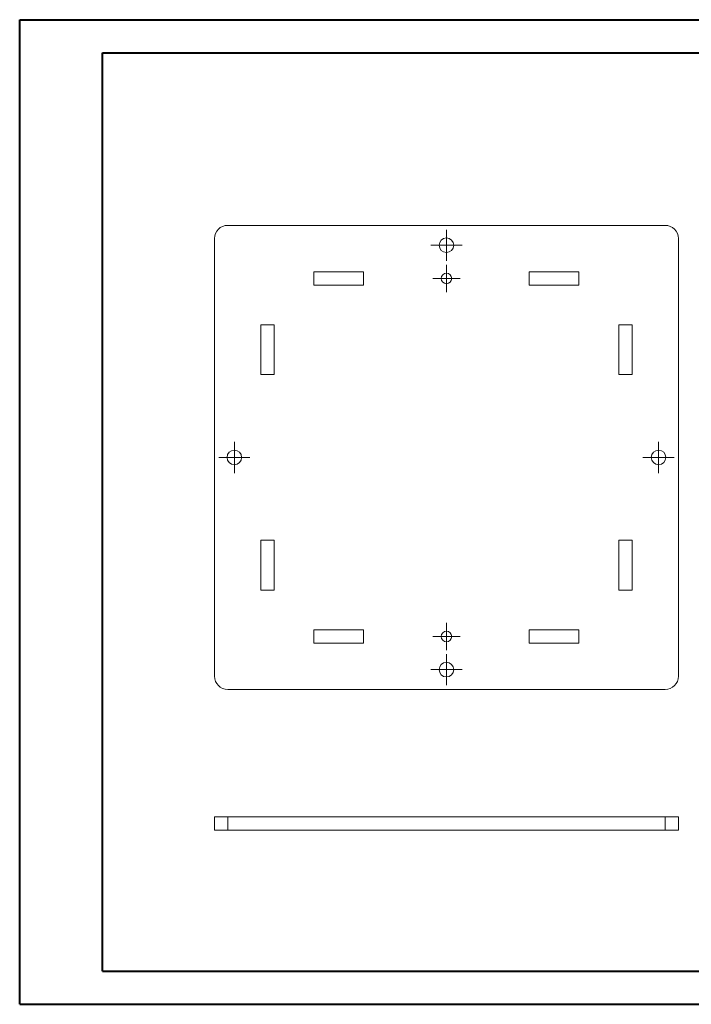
# Model space of a CAD drawing. Header units: millimetres. Extents: x 0 to 420, y 0 to 297.
# Tile 1 of 2: x 0 to 203, y 0 to 297. Entities that reach past the tile are written whole.
import ezdxf

# ---------------------------------------------------------------- set-up
doc = ezdxf.new("R2010")
doc.units = ezdxf.units.MM

# ---------------------------------------------------------------- blocks, each defined once
blk = doc.blocks.new('SW_CENTERMARKSYMBOL_0')
at = {"color": 0, "linetype": 'Continuous', "lineweight": 0}
for p, q in [((0, 2.5), (0, 4.1)), ((-2.5, 0), (-4.1, 0)), ((0, 0), (-2.5, 0)), ((0, 0), (0, 2.5)), ((0, 0), (0, -2.5)), ((0, 0), (2.5, 0)), ((2.5, 0), (4.1, 0)), ((0, -2.5), (0, -4.1))]:
    blk.add_line(p, q, dxfattribs=at)
blk = doc.blocks.new('SW_CENTERMARKSYMBOL_1')
at = {"color": 0, "linetype": 'Continuous', "lineweight": 0}
for p, q in [((0, 2.5), (0, 4.1)), ((-2.5, 0), (-4.1, 0)), ((0, 0), (-2.5, 0)), ((0, 0), (0, 2.5)), ((0, 0), (0, -2.5)), ((0, 0), (2.5, 0)), ((2.5, 0), (4.1, 0)), ((0, -2.5), (0, -4.1))]:
    blk.add_line(p, q, dxfattribs=at)
blk = doc.blocks.new('SW_CENTERMARKSYMBOL_2')
at = {"color": 0, "linetype": 'Continuous', "lineweight": 0}
for p, q in [((0, 2.5), (0, 4.7)), ((-2.5, 0), (-4.7, 0)), ((0, 0), (-2.5, 0)), ((0, 0), (0, 2.5)), ((0, 0), (0, -2.5)), ((0, 0), (2.5, 0)), ((2.5, 0), (4.7, 0)), ((0, -2.5), (0, -4.7))]:
    blk.add_line(p, q, dxfattribs=at)
blk = doc.blocks.new('SW_CENTERMARKSYMBOL_3')
at = {"color": 0, "linetype": 'Continuous', "lineweight": 0}
for p, q in [((0, 2.5), (0, 4.7)), ((-2.5, 0), (-4.7, 0)), ((0, 0), (-2.5, 0)), ((0, 0), (0, 2.5)), ((0, 0), (0, -2.5)), ((0, 0), (2.5, 0)), ((2.5, 0), (4.7, 0)), ((0, -2.5), (0, -4.7))]:
    blk.add_line(p, q, dxfattribs=at)
blk = doc.blocks.new('SW_CENTERMARKSYMBOL_4')
at = {"color": 0, "linetype": 'Continuous', "lineweight": 0}
for p, q in [((0, 2.5), (0, 4.7)), ((-2.5, 0), (-4.7, 0)), ((0, 0), (-2.5, 0)), ((0, 0), (0, 2.5)), ((0, 0), (0, -2.5)), ((0, 0), (2.5, 0)), ((2.5, 0), (4.7, 0)), ((0, -2.5), (0, -4.7))]:
    blk.add_line(p, q, dxfattribs=at)
blk = doc.blocks.new('SW_CENTERMARKSYMBOL_5')
at = {"color": 0, "linetype": 'Continuous', "lineweight": 0}
for p, q in [((0, 2.5), (0, 4.7)), ((-2.5, 0), (-4.7, 0)), ((0, 0), (-2.5, 0)), ((0, 0), (0, 2.5)), ((0, 0), (0, -2.5)), ((0, 0), (2.5, 0)), ((2.5, 0), (4.7, 0)), ((0, -2.5), (0, -4.7))]:
    blk.add_line(p, q, dxfattribs=at)

msp = doc.modelspace()

# ---------------------------------------------------------------- linework, layer by layer
at = {"color": 7, "linetype": 'Continuous', "lineweight": 40}
for p, q in [((0.08, 0.21), (0.08, 297.21)), ((0.08, 297.21), (420.08, 297.21)), ((25.08, 10.21), (25.08, 287.21)), ((25.08, 287.21), (410.08, 287.21)), ((25.08, 10.21), (410.08, 10.21)), ((0.08, 0.21), (420.08, 0.21))]:
    msp.add_line(p, q, dxfattribs=at)
at = {"color": 7, "linetype": 'Continuous', "lineweight": 15}
for p, q in [((62.85, 235.17), (194.85, 235.17)), ((58.85, 99.17), (58.85, 231.17)), ((198.85, 231.17), (198.85, 99.17)), ((88.85, 217.17), (88.85, 221.17)), ((88.85, 221.17), (103.85, 221.17)), ((103.85, 221.17), (103.85, 217.17)), ((153.85, 221.17), (168.85, 221.17)), ((153.85, 217.17), (153.85, 221.17)), ((168.85, 221.17), (168.85, 217.17)), ((103.85, 217.17), (88.85, 217.17)), ((168.85, 217.17), (153.85, 217.17)), ((72.85, 190.17), (72.85, 205.17)), ((72.85, 205.17), (76.85, 205.17)), ((76.85, 205.17), (76.85, 190.17)), ((180.85, 205.17), (184.85, 205.17)), ((180.85, 190.17), (180.85, 205.17)), ((184.85, 205.17), (184.85, 190.17)), ((76.85, 190.17), (72.85, 190.17)), ((184.85, 190.17), (180.85, 190.17)), ((72.85, 140.17), (76.85, 140.17)), ((72.85, 125.17), (72.85, 140.17)), ((76.85, 140.17), (76.85, 125.17)), ((180.85, 140.17), (184.85, 140.17)), ((180.85, 125.17), (180.85, 140.17)), ((184.85, 140.17), (184.85, 125.17)), ((76.85, 125.17), (72.85, 125.17)), ((184.85, 125.17), (180.85, 125.17)), ((88.85, 113.17), (103.85, 113.17)), ((88.85, 109.17), (88.85, 113.17)), ((103.85, 113.17), (103.85, 109.17)), ((153.85, 113.17), (168.85, 113.17)), ((153.85, 109.17), (153.85, 113.17)), ((168.85, 113.17), (168.85, 109.17)), ((103.85, 109.17), (88.85, 109.17)), ((168.85, 109.17), (153.85, 109.17)), ((194.85, 95.17), (62.85, 95.17)), ((58.85, 52.77), (58.85, 56.77)), ((62.85, 56.77), (58.85, 56.77)), ((62.85, 52.77), (62.85, 56.77)), ((194.85, 56.77), (62.85, 56.77)), ((194.85, 52.77), (194.85, 56.77)), ((198.85, 56.77), (194.85, 56.77)), ((198.85, 52.77), (198.85, 56.77)), ((62.85, 52.77), (58.85, 52.77)), ((194.85, 52.77), (62.85, 52.77)), ((198.85, 52.77), (194.85, 52.77))]:
    msp.add_line(p, q, dxfattribs=at)
for centre, radius in [((128.85, 229.17), 2.2), ((128.85, 219.17), 1.6), ((64.85, 165.17), 2.2), ((192.85, 165.17), 2.2), ((128.85, 111.17), 1.6), ((128.85, 101.17), 2.2)]:
    msp.add_circle(centre, radius, dxfattribs=at)
for centre, start, end in [((62.85, 231.17), 90, 180), ((194.85, 231.17), 0, 90), ((62.85, 99.17), 180, 270), ((194.85, 99.17), 270, 0)]:
    msp.add_arc(centre, 4, start, end, dxfattribs=at)

# ---------------------------------------------------------------- block references
at = {"color": 7, "linetype": 'Continuous', "lineweight": 0}
for name, p in [('SW_CENTERMARKSYMBOL_4', (128.85, 229.17)), ('SW_CENTERMARKSYMBOL_1', (128.85, 219.17)), ('SW_CENTERMARKSYMBOL_5', (64.85, 165.17)), ('SW_CENTERMARKSYMBOL_3', (192.85, 165.17)), ('SW_CENTERMARKSYMBOL_0', (128.85, 111.17)), ('SW_CENTERMARKSYMBOL_2', (128.85, 101.17))]:
    msp.add_blockref(name, p, dxfattribs=at)

doc.saveas('drawing.dxf')
